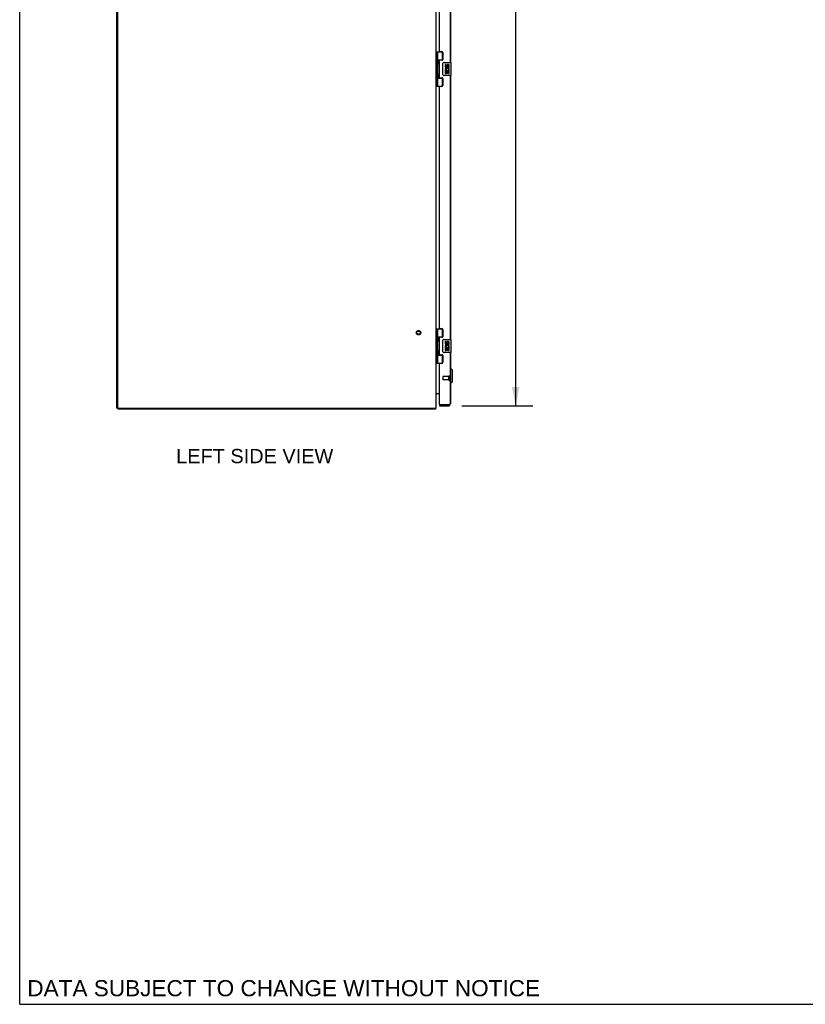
# Model space of a CAD drawing. Header units: inches. Extents: x 0 to 243, y 0 to 157.
# Tile 1 of 9: x 0 to 59, y 0 to 74. Entities that reach past the tile are written whole.
import ezdxf

# ---------------------------------------------------------------- set-up
doc = ezdxf.new("R2010")
doc.units = ezdxf.units.IN
doc.header["$LTSCALE"] = 13.357143
doc.header["$MEASUREMENT"] = 0
doc.linetypes.add('HIDDEN', pattern=[0.2, 0.1, -0.1])
doc.layers.get('0').update_dxf_attribs({"linetype": 'CONTINUOUS'})
for name, color, linetype in [('02___PRT_ALL_AXES', 7, 'CONTINUOUS'), ('DEFAULT_2', 8, 'HIDDEN'), ('DIMENSIONS', 7, 'CONTINUOUS')]:
    doc.layers.add(name, color=color, linetype=linetype)
doc.styles.get("Standard").update_dxf_attribs({"font": 'arial.ttf'})
doc.dimstyles.new('DIMSTYLE_1', dxfattribs={"dimtxt": 1.071429, "dimasz": 1.428571, "dimexe": 0.09, "dimexo": 0.07, "dimgap": 0.0375, "dimtad": 0, "dimtih": 1, "dimtoh": 1, "dimzin": 4, "dimdsep": 46, "dimtxsty": 'Standard', "dimblk": '_FILLED', "dimblk1": '_FILLED', "dimblk2": '_FILLED', "dimcen": 0.09, "dimazin": 1, "dimtfac": 1, "dimtdec": 3, "dimtofl": 0, "dimtmove": 0, "dimatfit": 3, "dimldrblk": '_FILLED', "dimfxl": 1, "dimtolj": 1, "dimtzin": 4, "dimarcsym": 0})

# ---------------------------------------------------------------- blocks, each defined once
blk = doc.blocks.new('_FILLED')
at = {"color": 0, "linetype": 'ByBlock'}
blk.add_solid([(0, 0), (-1, 0.2), (-1, -0.2)], dxfattribs=at)
blk = doc.blocks.new('*D9')
at = {"layer": 'DIMENSIONS', "color": 2, "linetype": 'Continuous'}
for p, q in [((33.225, 116.512), (38.566, 116.512)), ((37.281, 116.512), (37.281, 82.819)), ((37.281, 45.012), (37.281, 79.069)), ((33.225, 45.012), (38.566, 45.012))]:
    blk.add_line(p, q, dxfattribs=at)
at = {"layer": 'DIMENSIONS', "color": 2, "linetype": 'Continuous', "xscale": 1.4285714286, "yscale": 1.4285714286, "zscale": 1.4285714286}
for p, rotation in [((37.281, 116.512), 90), ((37.281, 45.012), 270)]:
    blk.add_blockref('_FILLED', p, dxfattribs=dict(at, rotation=rotation))
at = {"layer": 'DIMENSIONS', "color": 2, "linetype": 'Continuous', "insert": (37.281, 82.284), "char_height": 1.0714, "width": 4.48486, "attachment_point": 2, "line_spacing_factor": 0.9}
blk.add_mtext('71.50\\PDOOR', dxfattribs=at)

msp = doc.modelspace()

# ---------------------------------------------------------------- linework, layer by layer
at = {"color": 7, "linetype": 'Continuous'}
for p, q in [((0, 0), (0, 157.143)), ((31.302, 71.625), (31.787, 71.625)), ((31.342, 69.066), (31.342, 71.625)), ((31.44, 70.928), (31.44, 71.625)), ((31.755, 71.625), (31.755, 71.034)), ((31.44, 71.034), (31.787, 71.034)), ((31.44, 69.944), (31.44, 70.747)), ((31.452, 70.738), (31.45, 70.734)), ((31.452, 70.937), (31.453, 70.933)), ((31.453, 70.741), (31.452, 70.738)), ((31.454, 70.745), (31.453, 70.741)), ((31.456, 70.749), (31.454, 70.745)), ((31.455, 70.928), (31.457, 70.924)), ((31.459, 70.756), (31.456, 70.749)), ((31.457, 70.924), (31.464, 70.906)), ((31.457, 70.908), (31.457, 70.908)), ((31.457, 70.908), (31.457, 70.767)), ((31.457, 70.767), (31.457, 70.767)), ((31.457, 70.766), (31.457, 70.767)), ((31.463, 70.767), (31.459, 70.756)), ((31.466, 70.773), (31.463, 70.767)), ((31.464, 70.906), (31.466, 70.902)), ((31.466, 70.902), (31.467, 70.897)), ((31.467, 70.777), (31.466, 70.773)), ((31.469, 70.781), (31.467, 70.777)), ((31.729, 71.025), (31.781, 71.025)), ((31.805, 69.945), (31.805, 70.745)), ((31.905, 70.845), (32.415, 70.845)), ((32.43, 69.86), (32.43, 70.83)), ((31.44, 69.066), (31.44, 69.762)), ((31.44, 69.656), (31.787, 69.656)), ((31.452, 69.753), (31.45, 69.75)), ((31.452, 69.951), (31.454, 69.947)), ((31.453, 69.757), (31.452, 69.753)), ((31.454, 69.761), (31.453, 69.757)), ((31.454, 69.947), (31.455, 69.943)), ((31.456, 69.764), (31.454, 69.761)), ((31.455, 69.943), (31.457, 69.94)), ((31.459, 69.772), (31.456, 69.764)), ((31.457, 69.94), (31.464, 69.921)), ((31.457, 69.924), (31.457, 69.923)), ((31.457, 69.923), (31.457, 69.783)), ((31.457, 69.783), (31.457, 69.782)), ((31.457, 69.782), (31.457, 69.782)), ((31.463, 69.782), (31.459, 69.772)), ((31.466, 69.789), (31.463, 69.782)), ((31.464, 69.921), (31.466, 69.917)), ((31.466, 69.917), (31.467, 69.913)), ((31.467, 69.793), (31.466, 69.789)), ((31.469, 69.797), (31.467, 69.793)), ((31.781, 69.665), (31.729, 69.665)), ((31.755, 69.656), (31.755, 69.066)), ((32.415, 69.845), (31.905, 69.845)), ((31.302, 69.066), (31.787, 69.066)), ((31.302, 50.791), (31.787, 50.791)), ((31.342, 48.232), (31.342, 50.791)), ((31.44, 50.094), (31.44, 50.791)), ((31.755, 50.791), (31.755, 50.201)), ((31.44, 50.201), (31.787, 50.201)), ((31.44, 49.11), (31.44, 49.913)), ((31.452, 49.904), (31.45, 49.901)), ((31.452, 50.103), (31.453, 50.1)), ((31.453, 49.908), (31.452, 49.904)), ((31.453, 50.1), (31.454, 50.096)), ((31.454, 49.912), (31.453, 49.908)), ((31.456, 49.915), (31.454, 49.912)), ((31.459, 49.923), (31.456, 49.915)), ((31.457, 50.091), (31.464, 50.072)), ((31.457, 50.075), (31.457, 50.074)), ((31.457, 50.074), (31.457, 49.934)), ((31.457, 49.934), (31.457, 49.933)), ((31.457, 49.933), (31.457, 49.933)), ((31.463, 49.933), (31.459, 49.923)), ((31.466, 49.94), (31.463, 49.933)), ((31.464, 50.072), (31.466, 50.068)), ((31.466, 50.068), (31.467, 50.064)), ((31.467, 49.944), (31.466, 49.94)), ((31.469, 49.948), (31.467, 49.944)), ((31.729, 50.192), (31.781, 50.192)), ((31.805, 49.112), (31.805, 49.912)), ((31.905, 50.012), (32.415, 50.012)), ((32.43, 49.027), (32.43, 49.997)), ((31.44, 48.232), (31.44, 48.929)), ((31.452, 48.92), (31.45, 48.917)), ((31.452, 49.117), (31.454, 49.114)), ((31.453, 48.924), (31.452, 48.92)), ((31.454, 48.927), (31.453, 48.924)), ((31.454, 49.114), (31.455, 49.11)), ((31.456, 48.931), (31.454, 48.927)), ((31.455, 49.11), (31.457, 49.106)), ((31.459, 48.939), (31.456, 48.931)), ((31.457, 49.106), (31.464, 49.088)), ((31.457, 49.091), (31.457, 49.09)), ((31.457, 49.09), (31.457, 48.95)), ((31.457, 48.95), (31.457, 48.949)), ((31.457, 48.949), (31.457, 48.949)), ((31.462, 48.947), (31.459, 48.939)), ((31.464, 49.088), (31.466, 49.084)), ((31.467, 48.96), (31.466, 48.955)), ((31.469, 48.964), (31.467, 48.96)), ((32.415, 49.012), (31.905, 49.012)), ((31.302, 48.232), (31.787, 48.232)), ((31.44, 48.823), (31.787, 48.823)), ((31.781, 48.832), (31.729, 48.832)), ((31.755, 48.823), (31.755, 48.232)), ((32.41, 47.813), (32.37, 47.813)), ((32.528, 47.695), (32.41, 47.813)), ((32.41, 46.711), (32.41, 47.813)), ((32.528, 46.829), (32.528, 47.695)), ((32.41, 46.711), (32.37, 46.711)), ((32.528, 46.829), (32.41, 46.711)), ((7.377, 44.837), (7.302, 44.837)), ((7.365, 44.837), (7.365, 44.762)), ((7.377, 44.867), (7.377, 44.837)), ((7.381, 44.837), (7.407, 44.837)), ((31.239, 44.837), (31.239, 44.762)), ((31.261, 44.805), (31.239, 44.826)), ((31.545, 45.087), (31.56, 45.087)), ((31.545, 45.087), (31.545, 45.012)), ((32.225, 45.012), (32.225, 45.087)), ((0, 0), (242.857, 0))]:
    msp.add_line(p, q, dxfattribs=at)
at = {"color": 3, "linetype": 'Continuous'}
for p, q in [((7.302, 44.837), (7.302, 116.687)), ((7.377, 44.877), (7.377, 116.647)), ((31.302, 44.837), (31.302, 116.687)), ((32.37, 90.678), (32.37, 70.845)), ((32.37, 69.845), (32.37, 50.012)), ((32.37, 49.012), (32.37, 45.157)), ((31.545, 45.102), (31.545, 48.17)), ((31.313, 45.919), (31.311, 45.922)), ((31.314, 45.918), (31.313, 45.919)), ((31.318, 45.937), (31.545, 45.937)), ((31.239, 44.762), (7.365, 44.762)), ((7.417, 44.837), (31.302, 44.837)), ((31.545, 45.012), (32.225, 45.012)), ((32.225, 45.087), (31.56, 45.087)), ((32.246, 45.093), (32.225, 45.087))]:
    msp.add_line(p, q, dxfattribs=at)
at = {"color": 7, "linetype": 'Continuous'}
for points in [[(31.44, 70.983), (31.44, 70.982), (31.44, 70.981), (31.44, 70.98), (31.44, 70.979), (31.44, 70.978), (31.441, 70.977), (31.441, 70.976), (31.441, 70.975), (31.441, 70.974), (31.441, 70.973), (31.441, 70.972), (31.441, 70.971), (31.442, 70.97), (31.442, 70.968), (31.442, 70.967), (31.442, 70.966), (31.443, 70.965), (31.443, 70.963), (31.443, 70.962), (31.444, 70.961), (31.444, 70.96), (31.444, 70.958), (31.445, 70.957), (31.445, 70.955), (31.446, 70.954), (31.446, 70.953), (31.447, 70.951), (31.447, 70.95), (31.448, 70.948), (31.448, 70.947), (31.449, 70.945), (31.449, 70.943), (31.45, 70.942), (31.45, 70.94), (31.452, 70.937)], [(31.45, 70.734), (31.45, 70.733), (31.449, 70.731), (31.449, 70.729), (31.448, 70.728), (31.448, 70.726), (31.447, 70.725), (31.447, 70.723), (31.446, 70.722), (31.446, 70.72), (31.445, 70.719), (31.445, 70.718), (31.444, 70.716), (31.444, 70.715), (31.444, 70.714), (31.443, 70.712), (31.443, 70.711), (31.443, 70.71), (31.442, 70.708), (31.442, 70.707), (31.442, 70.706), (31.442, 70.705), (31.441, 70.704), (31.441, 70.703), (31.441, 70.702), (31.441, 70.7), (31.441, 70.699), (31.441, 70.698), (31.441, 70.697), (31.44, 70.696), (31.44, 70.695), (31.44, 70.694), (31.44, 70.693), (31.44, 70.692), (31.44, 70.692)], [(31.453, 70.933), (31.454, 70.931), (31.455, 70.928)], [(31.467, 70.897), (31.469, 70.893), (31.47, 70.891), (31.471, 70.889), (31.471, 70.887), (31.472, 70.885), (31.473, 70.883), (31.473, 70.881), (31.474, 70.879), (31.475, 70.877), (31.475, 70.876), (31.476, 70.874), (31.476, 70.872), (31.477, 70.871), (31.477, 70.869), (31.478, 70.867), (31.478, 70.866), (31.478, 70.864), (31.479, 70.863), (31.479, 70.861), (31.479, 70.86), (31.48, 70.858), (31.48, 70.857), (31.48, 70.855), (31.48, 70.854), (31.481, 70.853), (31.481, 70.851), (31.481, 70.85), (31.481, 70.849), (31.481, 70.847), (31.481, 70.846), (31.482, 70.845), (31.482, 70.843), (31.482, 70.842), (31.482, 70.841), (31.482, 70.84), (31.482, 70.838), (31.482, 70.837), (31.482, 70.836), (31.482, 70.835), (31.482, 70.833), (31.482, 70.832), (31.482, 70.831), (31.482, 70.83), (31.481, 70.828), (31.481, 70.827), (31.481, 70.826), (31.481, 70.824), (31.481, 70.823), (31.481, 70.822), (31.48, 70.82), (31.48, 70.819), (31.48, 70.818), (31.48, 70.816), (31.479, 70.815), (31.479, 70.813), (31.479, 70.812), (31.478, 70.81), (31.478, 70.809), (31.478, 70.807), (31.477, 70.806), (31.477, 70.804), (31.476, 70.802), (31.476, 70.8), (31.475, 70.799), (31.475, 70.797), (31.474, 70.795), (31.473, 70.793), (31.473, 70.791), (31.472, 70.789), (31.471, 70.787), (31.471, 70.785), (31.47, 70.783), (31.469, 70.781)], [(31.805, 70.745), (31.806, 70.751), (31.806, 70.758), (31.807, 70.764), (31.809, 70.77), (31.81, 70.776), (31.812, 70.781)], [(31.44, 69.999), (31.44, 69.998), (31.44, 69.997), (31.44, 69.996), (31.44, 69.995), (31.44, 69.994), (31.441, 69.993), (31.441, 69.992), (31.441, 69.991), (31.441, 69.99), (31.441, 69.989), (31.441, 69.988), (31.441, 69.986), (31.442, 69.985), (31.442, 69.984), (31.442, 69.983), (31.442, 69.982), (31.443, 69.98), (31.443, 69.979), (31.443, 69.978), (31.444, 69.977), (31.444, 69.975), (31.444, 69.974), (31.445, 69.973), (31.445, 69.971), (31.446, 69.97), (31.446, 69.968), (31.447, 69.967), (31.447, 69.965), (31.448, 69.964), (31.448, 69.962), (31.449, 69.961), (31.449, 69.959), (31.45, 69.958), (31.45, 69.956), (31.451, 69.954), (31.452, 69.951)], [(31.45, 69.75), (31.45, 69.748), (31.449, 69.747), (31.449, 69.745), (31.448, 69.744), (31.448, 69.742), (31.447, 69.741), (31.447, 69.739), (31.446, 69.738), (31.446, 69.736), (31.445, 69.735), (31.445, 69.733), (31.444, 69.732), (31.444, 69.731), (31.444, 69.729), (31.443, 69.728), (31.443, 69.727), (31.443, 69.725), (31.442, 69.724), (31.442, 69.723), (31.442, 69.722), (31.442, 69.721), (31.441, 69.72), (31.441, 69.718), (31.441, 69.717), (31.441, 69.716), (31.441, 69.715), (31.441, 69.714), (31.441, 69.713), (31.44, 69.712), (31.44, 69.711), (31.44, 69.71), (31.44, 69.709), (31.44, 69.708), (31.44, 69.707)], [(31.467, 69.913), (31.469, 69.909), (31.47, 69.907), (31.471, 69.905), (31.471, 69.903), (31.472, 69.901), (31.473, 69.899), (31.473, 69.897), (31.474, 69.895), (31.475, 69.893), (31.475, 69.891), (31.476, 69.89), (31.476, 69.888), (31.477, 69.886), (31.477, 69.885), (31.478, 69.883), (31.478, 69.881), (31.478, 69.88), (31.479, 69.878), (31.479, 69.877), (31.479, 69.875), (31.48, 69.874), (31.48, 69.872), (31.48, 69.871), (31.48, 69.87), (31.481, 69.868), (31.481, 69.867), (31.481, 69.866), (31.481, 69.864), (31.481, 69.863), (31.481, 69.862), (31.482, 69.86), (31.482, 69.859), (31.482, 69.858), (31.482, 69.857), (31.482, 69.855), (31.482, 69.854), (31.482, 69.853), (31.482, 69.852), (31.482, 69.85), (31.482, 69.849), (31.482, 69.848), (31.482, 69.847), (31.482, 69.845), (31.481, 69.844), (31.481, 69.843), (31.481, 69.842), (31.481, 69.84), (31.481, 69.839), (31.481, 69.838), (31.48, 69.836), (31.48, 69.835), (31.48, 69.833), (31.48, 69.832), (31.479, 69.831), (31.479, 69.829), (31.479, 69.828), (31.478, 69.826), (31.478, 69.825), (31.478, 69.823), (31.477, 69.821), (31.477, 69.82), (31.476, 69.818), (31.476, 69.816), (31.475, 69.814), (31.475, 69.813), (31.474, 69.811), (31.473, 69.809), (31.473, 69.807), (31.472, 69.805), (31.471, 69.803), (31.471, 69.801), (31.47, 69.799), (31.469, 69.797)], [(31.812, 69.909), (31.81, 69.915), (31.809, 69.92), (31.807, 69.926), (31.806, 69.933), (31.806, 69.939), (31.805, 69.945)], [(31.44, 50.149), (31.44, 50.149), (31.44, 50.148), (31.44, 50.147), (31.44, 50.146), (31.44, 50.145), (31.441, 50.144), (31.441, 50.143), (31.441, 50.142), (31.441, 50.141), (31.441, 50.14), (31.441, 50.138), (31.441, 50.137), (31.442, 50.136), (31.442, 50.135), (31.442, 50.134), (31.442, 50.133), (31.443, 50.131), (31.443, 50.13), (31.443, 50.129), (31.444, 50.128), (31.444, 50.126), (31.444, 50.125), (31.445, 50.124), (31.445, 50.122), (31.446, 50.121), (31.446, 50.119), (31.447, 50.118), (31.447, 50.116), (31.448, 50.115), (31.448, 50.113), (31.449, 50.112), (31.449, 50.11), (31.45, 50.108), (31.45, 50.107), (31.452, 50.103)], [(31.45, 49.901), (31.45, 49.899), (31.449, 49.898), (31.449, 49.896), (31.448, 49.895), (31.448, 49.893), (31.447, 49.891), (31.447, 49.89), (31.446, 49.888), (31.446, 49.887), (31.445, 49.886), (31.445, 49.884), (31.444, 49.883), (31.444, 49.881), (31.444, 49.88), (31.443, 49.879), (31.443, 49.878), (31.443, 49.876), (31.442, 49.875), (31.442, 49.874), (31.442, 49.873), (31.442, 49.872), (31.441, 49.87), (31.441, 49.869), (31.441, 49.868), (31.441, 49.867), (31.441, 49.866), (31.441, 49.865), (31.441, 49.864), (31.44, 49.863), (31.44, 49.862), (31.44, 49.861), (31.44, 49.86), (31.44, 49.859), (31.44, 49.858)], [(31.454, 50.096), (31.455, 50.094), (31.457, 50.091)], [(31.467, 50.064), (31.469, 50.06), (31.47, 50.058), (31.471, 50.056), (31.471, 50.054), (31.472, 50.052), (31.473, 50.05), (31.473, 50.048), (31.474, 50.046), (31.475, 50.044), (31.475, 50.042), (31.476, 50.041), (31.476, 50.039), (31.477, 50.037), (31.477, 50.036), (31.478, 50.034), (31.478, 50.032), (31.478, 50.031), (31.479, 50.029), (31.479, 50.028), (31.479, 50.026), (31.48, 50.025), (31.48, 50.023), (31.48, 50.022), (31.48, 50.021), (31.481, 50.019), (31.481, 50.018), (31.481, 50.017), (31.481, 50.015), (31.481, 50.014), (31.481, 50.013), (31.482, 50.011), (31.482, 50.01), (31.482, 50.009), (31.482, 50.008), (31.482, 50.006), (31.482, 50.005), (31.482, 50.004), (31.482, 50.003), (31.482, 50.001), (31.482, 50), (31.482, 49.999), (31.482, 49.998), (31.482, 49.996), (31.481, 49.995), (31.481, 49.994), (31.481, 49.992), (31.481, 49.991), (31.481, 49.99), (31.481, 49.988), (31.48, 49.987), (31.48, 49.986), (31.48, 49.984), (31.48, 49.983), (31.479, 49.981), (31.479, 49.98), (31.479, 49.979), (31.478, 49.977), (31.478, 49.975), (31.478, 49.974), (31.477, 49.972), (31.477, 49.971), (31.476, 49.969), (31.476, 49.967), (31.475, 49.965), (31.475, 49.964), (31.474, 49.962), (31.473, 49.96), (31.473, 49.958), (31.472, 49.956), (31.471, 49.954), (31.471, 49.952), (31.47, 49.95), (31.469, 49.948)], [(31.805, 49.912), (31.806, 49.918), (31.806, 49.924), (31.807, 49.93), (31.809, 49.936), (31.81, 49.942), (31.812, 49.948)], [(31.44, 49.165), (31.44, 49.164), (31.44, 49.163), (31.44, 49.162), (31.44, 49.161), (31.44, 49.16), (31.441, 49.159), (31.441, 49.158), (31.441, 49.157), (31.441, 49.156), (31.441, 49.155), (31.441, 49.154), (31.441, 49.153), (31.442, 49.152), (31.442, 49.151), (31.442, 49.15), (31.442, 49.148), (31.443, 49.147), (31.443, 49.146), (31.443, 49.145), (31.444, 49.143), (31.444, 49.142), (31.444, 49.141), (31.445, 49.139), (31.445, 49.138), (31.446, 49.136), (31.446, 49.135), (31.447, 49.134), (31.447, 49.132), (31.448, 49.131), (31.448, 49.129), (31.449, 49.127), (31.449, 49.126), (31.45, 49.124), (31.45, 49.123), (31.451, 49.121), (31.452, 49.117)], [(31.45, 48.917), (31.45, 48.915), (31.449, 48.913), (31.449, 48.912), (31.448, 48.91), (31.448, 48.909), (31.447, 48.907), (31.447, 48.906), (31.446, 48.904), (31.446, 48.903), (31.445, 48.901), (31.445, 48.9), (31.444, 48.899), (31.444, 48.897), (31.444, 48.896), (31.443, 48.895), (31.443, 48.893), (31.443, 48.892), (31.442, 48.891), (31.442, 48.89), (31.442, 48.888), (31.442, 48.887), (31.441, 48.886), (31.441, 48.885), (31.441, 48.884), (31.441, 48.883), (31.441, 48.882), (31.441, 48.881), (31.441, 48.88), (31.44, 48.879), (31.44, 48.878), (31.44, 48.877), (31.44, 48.876), (31.44, 48.875), (31.44, 48.874)], [(31.466, 48.955), (31.463, 48.949), (31.462, 48.947)], [(31.466, 49.084), (31.467, 49.08), (31.468, 49.078), (31.469, 49.076), (31.47, 49.074), (31.471, 49.071), (31.471, 49.069), (31.472, 49.067), (31.473, 49.066), (31.473, 49.064), (31.474, 49.062), (31.475, 49.06), (31.475, 49.058), (31.476, 49.056), (31.476, 49.055), (31.477, 49.053), (31.477, 49.051), (31.478, 49.05), (31.478, 49.048), (31.478, 49.047), (31.479, 49.045), (31.479, 49.043), (31.479, 49.042), (31.48, 49.041), (31.48, 49.039), (31.48, 49.038), (31.48, 49.036), (31.481, 49.035), (31.481, 49.034), (31.481, 49.032), (31.481, 49.031), (31.481, 49.03), (31.481, 49.028), (31.482, 49.027), (31.482, 49.026), (31.482, 49.025), (31.482, 49.023), (31.482, 49.022), (31.482, 49.021), (31.482, 49.02), (31.482, 49.018), (31.482, 49.017), (31.482, 49.016), (31.482, 49.015), (31.482, 49.013), (31.482, 49.012), (31.481, 49.011), (31.481, 49.01), (31.481, 49.008), (31.481, 49.007), (31.481, 49.006), (31.481, 49.004), (31.48, 49.003), (31.48, 49.001), (31.48, 49), (31.48, 48.999), (31.479, 48.997), (31.479, 48.996), (31.479, 48.994), (31.478, 48.993), (31.478, 48.991), (31.478, 48.99), (31.477, 48.988), (31.477, 48.986), (31.476, 48.985), (31.476, 48.983), (31.475, 48.981), (31.475, 48.979), (31.474, 48.977), (31.473, 48.976), (31.473, 48.974), (31.472, 48.972), (31.471, 48.97), (31.471, 48.968), (31.47, 48.966), (31.469, 48.964)], [(31.812, 49.076), (31.81, 49.081), (31.809, 49.087), (31.807, 49.093), (31.806, 49.099), (31.806, 49.105), (31.805, 49.112)]]:
    msp.add_lwpolyline(points, dxfattribs=at)
at = {"color": 3, "linetype": 'Continuous'}
for points in [[(31.318, 45.937), (31.318, 45.936), (31.318, 45.934), (31.318, 45.933), (31.318, 45.931), (31.317, 45.93), (31.317, 45.928), (31.316, 45.926), (31.314, 45.925), (31.313, 45.924), (31.312, 45.922), (31.311, 45.921), (31.309, 45.92), (31.308, 45.918), (31.307, 45.917), (31.305, 45.916), (31.304, 45.914)], [(31.318, 45.911), (31.318, 45.911), (31.318, 45.911), (31.318, 45.912), (31.318, 45.913), (31.318, 45.913), (31.317, 45.914), (31.316, 45.916), (31.315, 45.917), (31.314, 45.918)], [(31.251, 44.783), (31.25, 44.778), (31.249, 44.776), (31.249, 44.774), (31.248, 44.772), (31.247, 44.77), (31.247, 44.769), (31.246, 44.767), (31.245, 44.766), (31.244, 44.765), (31.244, 44.764), (31.243, 44.763), (31.242, 44.762), (31.241, 44.762), (31.24, 44.762), (31.239, 44.762)], [(31.261, 44.805), (31.26, 44.804), (31.258, 44.802), (31.257, 44.8), (31.256, 44.798), (31.255, 44.796), (31.254, 44.793), (31.253, 44.791), (31.253, 44.788), (31.252, 44.786), (31.251, 44.783)], [(32.37, 45.157), (32.37, 45.154), (32.369, 45.15), (32.367, 45.147), (32.365, 45.144), (32.361, 45.141), (32.357, 45.138), (32.353, 45.134), (32.347, 45.131), (32.341, 45.128), (32.335, 45.125), (32.328, 45.122), (32.32, 45.119), (32.312, 45.115), (32.304, 45.112), (32.295, 45.109), (32.286, 45.106), (32.276, 45.103), (32.266, 45.099), (32.256, 45.096), (32.246, 45.093)]]:
    msp.add_lwpolyline(points, dxfattribs=at)
at = {"color": 7, "linetype": 'Continuous'}
for centre, radius, start, end in [((31.367, 70.907), 0.09, 0.67198, 34.92489), ((31.367, 70.767), 0.09, 325.07511, 359.32802), ((31.905, 70.745), 0.1, 90, 158.79459), ((32.415, 70.83), 0.015, 0, 90), ((31.367, 69.923), 0.09, 0.67198, 34.92489), ((31.367, 69.783), 0.09, 325.07511, 359.32802), ((31.905, 69.945), 0.1, 201.20502, 270), ((32.415, 69.86), 0.015, 270, 360), ((31.367, 50.074), 0.09, 0.67198, 34.92489), ((31.367, 49.934), 0.09, 325.07511, 359.32802), ((31.905, 49.912), 0.1, 90, 158.79459), ((32.415, 49.997), 0.015, 0, 90), ((31.367, 49.09), 0.09, 0.67198, 34.92489), ((31.367, 48.95), 0.09, 325.07511, 359.32802), ((31.905, 49.112), 0.1, 201.20502, 270), ((32.415, 49.027), 0.015, 270, 360), ((32.225, 45.157), 0.07, 270, 304.46146)]:
    msp.add_arc(centre, radius, start, end, dxfattribs=at)
at = {"color": 3, "linetype": 'Continuous'}
for centre, radius, start, end in [((31.372, 45.867), 0.07, 90, 180), ((7.417, 44.877), 0.04, 180, 270), ((31.157, 44.907), 0.145, 315.39862, 331.13154), ((31.56, 45.102), 0.015, 180, 270), ((32.225, 45.157), 0.145, 270, 360)]:
    msp.add_arc(centre, radius, start, end, dxfattribs=at)
at = {"color": 7, "linetype": 'Continuous'}
for centre in [(31.535, 70.837), (31.535, 69.853), (31.535, 50.004), (31.535, 49.02)]:
    msp.add_ellipse(centre, major_axis=(0, 0.188), ratio=0.57735, start_param=1.066602, end_param=2.074991, dxfattribs=at)
at = {"layer": '02___PRT_ALL_AXES', "color": 3, "linetype": 'Continuous'}
for p, q in [((32.37, 70.845), (32.37, 90.678)), ((31.545, 71.687), (31.545, 89.837)), ((31.576, 71.656), (31.733, 71.656)), ((31.795, 71.594), (31.795, 71.065)), ((31.545, 69.719), (31.545, 70.972)), ((31.733, 71.003), (31.576, 71.003)), ((31.576, 69.688), (31.733, 69.688)), ((31.795, 69.626), (31.795, 69.097)), ((32.37, 50.012), (32.37, 69.845)), ((31.545, 50.853), (31.545, 69.004)), ((31.733, 69.035), (31.576, 69.035)), ((31.576, 50.822), (31.733, 50.822)), ((31.795, 50.76), (31.795, 50.231)), ((31.545, 48.885), (31.545, 50.138)), ((31.733, 50.169), (31.576, 50.169)), ((32.37, 45.157), (32.37, 49.012)), ((31.576, 48.854), (31.733, 48.854)), ((31.733, 48.201), (31.576, 48.201)), ((31.795, 48.792), (31.795, 48.263))]:
    msp.add_line(p, q, dxfattribs=at)
at = {"layer": '02___PRT_ALL_AXES', "color": 7, "linetype": 'Continuous'}
for p, q in [((31.729, 71.025), (31.729, 71.003)), ((32.044, 70.691), (31.981, 70.691)), ((31.981, 70.691), (31.981, 70.555)), ((32.044, 70.555), (32.044, 70.691)), ((32.109, 70.617), (32.109, 70.548)), ((32.169, 70.555), (32.169, 70.597)), ((32.232, 70.46), (32.232, 70.597)), ((32.232, 70.46), (32.293, 70.46)), ((32.293, 70.46), (32.293, 70.617)), ((31.729, 69.688), (31.729, 69.665)), ((31.999, 70.23), (31.981, 70.23)), ((31.981, 70.23), (31.981, 69.999)), ((31.981, 69.999), (32.044, 69.999)), ((32.033, 70.23), (32.061, 70.249)), ((32.033, 70.23), (32.293, 70.23)), ((32.044, 70.167), (32.109, 70.167)), ((32.044, 69.999), (32.044, 70.167)), ((32.109, 70.167), (32.109, 70.031)), ((32.109, 70.031), (32.169, 70.031)), ((32.169, 70.167), (32.232, 70.167)), ((32.169, 70.031), (32.169, 70.167)), ((32.224, 70.266), (32.282, 70.241)), ((32.232, 69.999), (32.232, 70.167)), ((32.232, 69.999), (32.293, 69.999)), ((32.293, 70.277), (32.293, 70.33)), ((32.293, 69.999), (32.293, 70.23)), ((31.729, 50.192), (31.729, 50.169)), ((32.044, 49.858), (31.981, 49.858)), ((31.981, 49.858), (31.981, 49.721)), ((32.044, 49.721), (32.044, 49.858)), ((32.109, 49.784), (32.109, 49.715)), ((32.169, 49.721), (32.169, 49.763)), ((32.232, 49.627), (32.232, 49.763)), ((32.232, 49.627), (32.293, 49.627)), ((32.293, 49.627), (32.293, 49.784)), ((31.999, 49.396), (31.981, 49.396)), ((31.981, 49.396), (31.981, 49.166)), ((31.981, 49.166), (32.044, 49.166)), ((32.033, 49.396), (32.061, 49.415)), ((32.033, 49.396), (32.293, 49.396)), ((32.044, 49.333), (32.109, 49.333)), ((32.044, 49.166), (32.044, 49.333)), ((32.109, 49.333), (32.109, 49.197)), ((32.109, 49.197), (32.169, 49.197)), ((32.169, 49.333), (32.232, 49.333)), ((32.169, 49.197), (32.169, 49.333)), ((32.224, 49.432), (32.282, 49.407)), ((32.232, 49.166), (32.232, 49.333)), ((32.232, 49.166), (32.293, 49.166)), ((32.293, 49.443), (32.293, 49.496)), ((32.293, 49.166), (32.293, 49.396)), ((31.729, 48.854), (31.729, 48.832))]:
    msp.add_line(p, q, dxfattribs=at)
at = {"layer": '02___PRT_ALL_AXES', "color": 8, "linetype": 'HIDDEN'}
for p, q in [((32.252, 47.211), (31.805, 47.211)), ((32.252, 46.963), (31.805, 46.963)), ((32.252, 46.963), (32.252, 47.211))]:
    msp.add_line(p, q, dxfattribs=at)
msp.add_circle((29.977, 50.512), 0.124, dxfattribs=at)
at = {"layer": '02___PRT_ALL_AXES', "color": 3, "linetype": 'Continuous'}
for centre, radius, start, end in [((31.576, 71.687), 0.031, 180, 270), ((31.733, 71.594), 0.062, 0, 90), ((31.576, 70.972), 0.031, 90, 180), ((31.733, 71.065), 0.062, 270, 360), ((31.576, 69.719), 0.031, 180, 270), ((31.733, 69.626), 0.062, 0, 90), ((31.576, 69.004), 0.031, 90, 180), ((31.733, 69.097), 0.062, 270, 360), ((31.576, 50.853), 0.031, 180, 270), ((31.733, 50.76), 0.062, 0, 90), ((31.576, 50.138), 0.031, 90, 180), ((31.733, 50.231), 0.062, 270, 360), ((31.576, 48.885), 0.031, 180, 270), ((31.576, 48.17), 0.031, 90, 180), ((31.733, 48.792), 0.062, 0, 90), ((31.733, 48.263), 0.062, 270, 360)]:
    msp.add_arc(centre, radius, start, end, dxfattribs=at)
at = {"layer": '02___PRT_ALL_AXES', "color": 7, "linetype": 'Continuous'}
for centre, radius, start, end in [((32.135, 70.303), 0.154, 161.41988, 206.19629), ((32.075, 70.555), 0.0943, 180, 360), ((32.138, 70.303), 0.157, 9.70314, 161.87913), ((32.075, 70.555), 0.0314, 180, 261.22946), ((32.138, 70.303), 0.0943, 336.59665, 215.11217), ((32.074, 70.559), 0.0362, 263.42855, 341.76278), ((32.201, 70.597), 0.0943, 71.72667, 167.43379), ((32.201, 70.597), 0.0314, 0, 180.04847), ((32.201, 70.597), 0.0943, 12.54017, 71.70103), ((32.138, 70.303), 0.157, 205.73705, 207.8532), ((32.138, 70.303), 0.157, 336.59665, 350.29686), ((32.075, 49.721), 0.0943, 180, 360), ((32.138, 49.47), 0.157, 9.70314, 161.87913), ((32.075, 49.721), 0.0314, 180, 261.22946), ((32.074, 49.726), 0.0362, 263.42855, 341.76278), ((32.201, 49.763), 0.0943, 71.72667, 167.43379), ((32.201, 49.763), 0.0314, 0, 180.04847), ((32.201, 49.763), 0.0943, 12.54017, 71.70103), ((32.135, 49.47), 0.154, 161.41988, 206.19629), ((32.138, 49.47), 0.157, 205.73705, 207.8532), ((32.138, 49.47), 0.0943, 336.59665, 215.11217), ((32.138, 49.47), 0.157, 336.59665, 350.29686)]:
    msp.add_arc(centre, radius, start, end, dxfattribs=at)
at = {"layer": 'DEFAULT_2', "color": 8, "linetype": 'HIDDEN'}
for p, q in [((31.795, 47.201), (31.795, 46.973)), ((32.252, 47.229), (32.252, 46.945)), ((32.295, 47.229), (32.295, 46.945))]:
    msp.add_line(p, q, dxfattribs=at)
for radius in [0.164, 0.124]:
    msp.add_circle((29.977, 50.512), radius, dxfattribs=at)
for centre, radius, start, end in [((31.805, 47.201), 0.01, 90, 180), ((31.805, 46.973), 0.01, 180, 270), ((32.274, 47.229), 0.0215, 0, 180), ((32.274, 46.945), 0.0215, 180, 360)]:
    msp.add_arc(centre, radius, start, end, dxfattribs=at)

# ---------------------------------------------------------------- texts
at = {"layer": 'DIMENSIONS', "color": 2, "linetype": 'Continuous', "attachment_point": 2, "line_spacing_factor": 0.9}
for s, insert, char_height, width in [('LEFT SIDE VIEW', (17.666, 41.77), 1.07143, 11.78173), ('DATA SUBJECT TO CHANGE WITHOUT NOTICE', (19.842, 1.819), 1.21429, 38.46893)]:
    msp.add_mtext(s, dxfattribs=dict(at, insert=insert, char_height=char_height, width=width))

# ---------------------------------------------------------------- dimensions: what is measured, and where the dimension line sits
at = {"layer": 'DIMENSIONS', "color": 2, "linetype": 'Continuous'}
dim = msp.add_linear_dim(base=(37.281, 116.512), p1=(33.155, 45.012), p2=(33.155, 116.512), angle=90, text='<>\\PDOOR', dimstyle='DIMSTYLE_1', dxfattribs=at)
dim.commit()
dim.dimension.update_dxf_attribs({"geometry": '*D9', "text_midpoint": (37.281, 80.944), "dimtype": 160})

doc.saveas('drawing.dxf')
